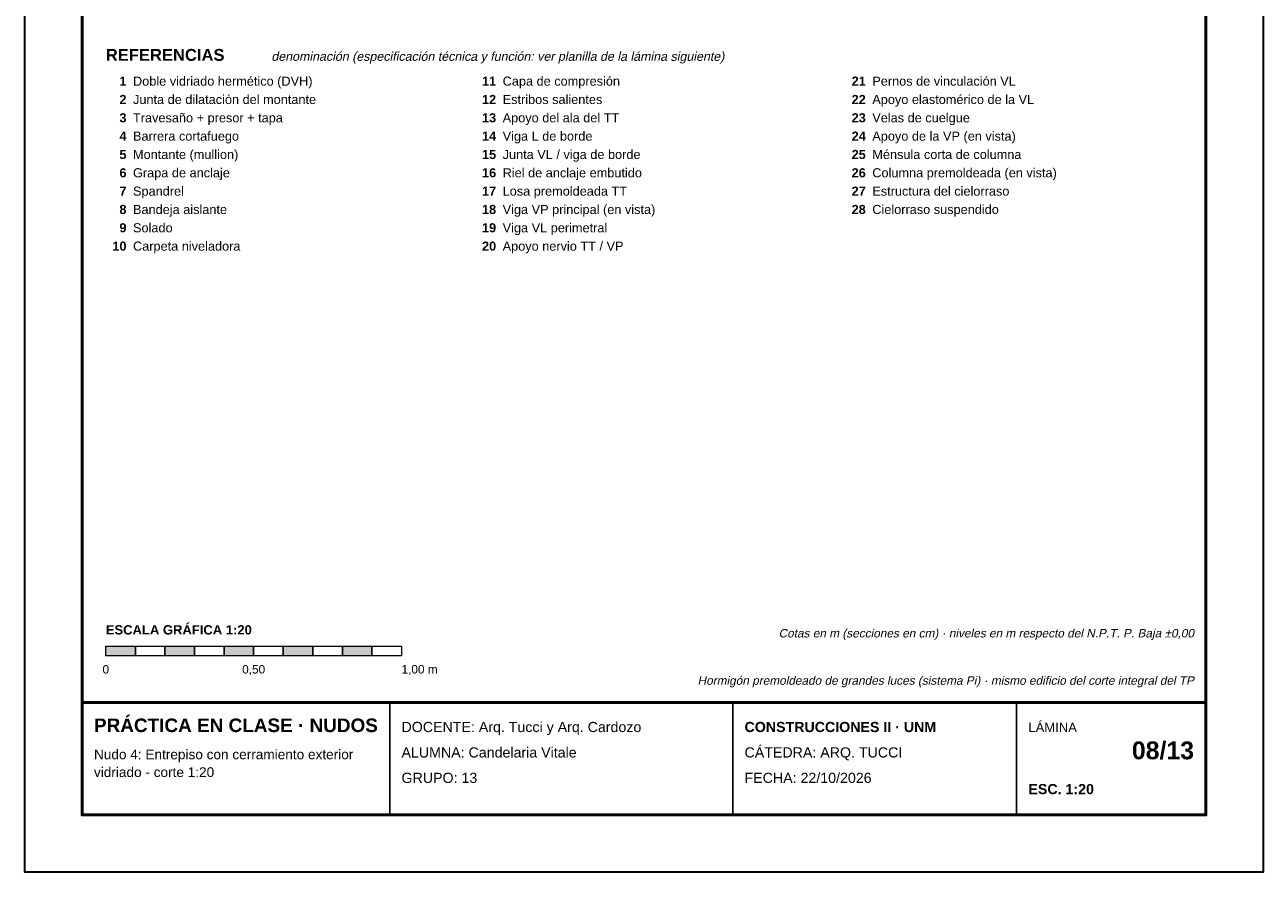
# Model space of a CAD drawing. Header units: millimetres. Extents: x 6 to 4194, y 6 to 5934.
# Tile 1 of 3: x 6 to 4194, y 6 to 2872. Entities that reach past the tile are written whole.
import ezdxf
from ezdxf.enums import TextEntityAlignment as Align

# ---------------------------------------------------------------- set-up
doc = ezdxf.new("R2010")
doc.units = ezdxf.units.MM
doc.header["$LTSCALE"] = 20
for name, color, linetype in [('X-MARCO', 7, 'Continuous'), ('X-ROTULO', 7, 'Continuous'), ('X-TEXTOS', 7, 'Continuous')]:
    doc.layers.add(name, color=color, linetype=linetype)
doc.styles.add('ARIAL', font='arial.ttf')
doc.styles.add('ARIAL-B', font='arialbd.ttf')

msp = doc.modelspace()

# ---------------------------------------------------------------- hatches: boundary and pattern name
at = {"layer": 'X-TEXTOS'}
h = msp.add_hatch(color=7, dxfattribs=at)
h.dxf.hatch_style = 1
h.paths.add_polyline_path([(280, 770), (380, 770), (380, 738), (280, 738)])
h = msp.add_hatch(color=7, dxfattribs=at)
h.dxf.hatch_style = 1
h.paths.add_polyline_path([(480, 770), (580, 770), (580, 738), (480, 738)])
h = msp.add_hatch(color=7, dxfattribs=at)
h.dxf.hatch_style = 1
h.paths.add_polyline_path([(680, 770), (780, 770), (780, 738), (680, 738)])
h = msp.add_hatch(color=7, dxfattribs=at)
h.dxf.hatch_style = 1
h.paths.add_polyline_path([(880, 770), (980, 770), (980, 738), (880, 738)])
h = msp.add_hatch(color=7, dxfattribs=at)
h.dxf.hatch_style = 1
h.paths.add_polyline_path([(1080, 770), (1180, 770), (1180, 738), (1080, 738)])

# ---------------------------------------------------------------- linework, layer by layer
at = {"layer": 'X-MARCO', "lineweight": 30}
msp.add_lwpolyline([(6, 5934), (4194, 5934), (4194, 6), (6, 6)], close=True, dxfattribs=at)
at = {"layer": 'X-MARCO', "lineweight": 50}
msp.add_lwpolyline([(200, 5740), (4000, 5740), (4000, 200), (200, 200)], close=True, dxfattribs=at)
at = {"layer": 'X-ROTULO', "lineweight": 50}
msp.add_lwpolyline([(200, 580), (4000, 580), (4000, 200), (200, 200)], close=True, dxfattribs=at)
at = {"layer": 'X-ROTULO', "lineweight": 25}
for points in [[(1240, 580), (1240, 200)], [(2400, 580), (2400, 200)], [(3360, 580), (3360, 200)]]:
    msp.add_lwpolyline(points, dxfattribs=at)
at = {"layer": 'X-TEXTOS', "lineweight": 13}
for points in [[(280, 770), (380, 770), (380, 738), (280, 738)], [(380, 770), (480, 770), (480, 738), (380, 738)], [(480, 770), (580, 770), (580, 738), (480, 738)], [(580, 770), (680, 770), (680, 738), (580, 738)], [(680, 770), (780, 770), (780, 738), (680, 738)], [(780, 770), (880, 770), (880, 738), (780, 738)], [(880, 770), (980, 770), (980, 738), (880, 738)], [(980, 770), (1080, 770), (1080, 738), (980, 738)], [(1080, 770), (1180, 770), (1180, 738), (1080, 738)], [(1180, 770), (1280, 770), (1280, 738), (1180, 738)]]:
    msp.add_lwpolyline(points, close=True, dxfattribs=at)

# ---------------------------------------------------------------- texts
at = {"layer": 'X-ROTULO'}
for s, height, style, p in [('PRÁCTICA EN CLASE · NUDOS', 45.824, 'ARIAL-B', (240, 480)), ('DOCENTE: Arq. Tucci y Arq. Cardozo', 34.368, 'ARIAL', (1280, 480)), ('CONSTRUCCIONES II · UNM', 34.368, 'ARIAL-B', (2440, 480)), ('LÁMINA', 31.5, 'ARIAL', (3400, 480)), ('Nudo 4: Entrepiso con cerramiento exterior', 32.936, 'ARIAL', (240, 388)), ('ALUMNA: Candelaria Vitale', 34.368, 'ARIAL', (1280, 394)), ('CÁTEDRA: ARQ. TUCCI', 34.368, 'ARIAL', (2440, 394)), ('vidriado - corte 1:20', 32.936, 'ARIAL', (240, 328)), ('GRUPO: 13', 34.37, 'ARIAL', (1280, 308)), ('FECHA: 22/10/2026', 34.368, 'ARIAL', (2440, 308)), ('ESC. 1:20', 34.37, 'ARIAL-B', (3400, 270))]:
    msp.add_text(s, height=height, dxfattribs=dict(at, style=style)).set_placement(p)
at = {"layer": 'X-ROTULO', "style": 'ARIAL-B'}
msp.add_text('08/13', height=60.14, dxfattribs=at).set_placement((3960, 388), align=Align.RIGHT)
at = {"layer": 'X-TEXTOS'}
for s, height, style, p in [('REFERENCIAS', 40.096, 'ARIAL-B', (280, 2750)), ('Doble vidriado hermético (DVH)', 30.788, 'ARIAL', (372, 2666)), ('Capa de compresión', 30.788, 'ARIAL', (1622, 2666)), ('Pernos de vinculación VL', 30.788, 'ARIAL', (2872, 2666)), ('Junta de dilatación del montante', 30.788, 'ARIAL', (372, 2604)), ('Apoyo elastomérico de la VL', 30.788, 'ARIAL', (2872, 2604)), ('Estribos salientes', 30.788, 'ARIAL', (1622, 2604)), ('Travesaño + presor + tapa', 30.788, 'ARIAL', (372, 2542)), ('Apoyo del ala del TT', 30.788, 'ARIAL', (1622, 2542)), ('Velas de cuelgue', 30.788, 'ARIAL', (2872, 2542)), ('Barrera cortafuego', 30.788, 'ARIAL', (372, 2480)), ('Viga L de borde', 30.788, 'ARIAL', (1622, 2480)), ('Apoyo de la VP (en vista)', 30.788, 'ARIAL', (2872, 2480)), ('Montante (mullion)', 30.788, 'ARIAL', (372, 2418)), ('Junta VL / viga de borde', 30.788, 'ARIAL', (1622, 2418)), ('Ménsula corta de columna', 30.788, 'ARIAL', (2872, 2418)), ('Grapa de anclaje', 30.788, 'ARIAL', (372, 2356)), ('Riel de anclaje embutido', 30.788, 'ARIAL', (1622, 2356)), ('Columna premoldeada (en vista)', 30.788, 'ARIAL', (2872, 2356)), ('Spandrel', 30.79, 'ARIAL', (372, 2294)), ('Losa premoldeada TT', 30.788, 'ARIAL', (1622, 2294)), ('Estructura del cielorraso', 30.788, 'ARIAL', (2872, 2294)), ('Bandeja aislante', 30.788, 'ARIAL', (372, 2232)), ('Viga VP principal (en vista)', 30.788, 'ARIAL', (1622, 2232)), ('Cielorraso suspendido', 30.788, 'ARIAL', (2872, 2232)), ('Solado', 30.79, 'ARIAL', (372, 2170)), ('Viga VL perimetral', 30.788, 'ARIAL', (1622, 2170)), ('Carpeta niveladora', 30.788, 'ARIAL', (372, 2108)), ('Apoyo nervio TT / VP', 30.788, 'ARIAL', (1622, 2108)), ('ESCALA GRÁFICA 1:20', 31.504, 'ARIAL-B', (280, 810)), ('1,00 m', 28.64, 'ARIAL', (1280, 678))]:
    msp.add_text(s, height=height, dxfattribs=dict(at, style=style)).set_placement(p)
at = {"layer": 'X-TEXTOS', "style": 'ARIAL', "oblique": 12}
msp.add_text('denominación (especificación técnica y función: ver planilla de la lámina siguiente)', height=30.072, dxfattribs=at).set_placement((840, 2750))
at = {"layer": 'X-TEXTOS', "style": 'ARIAL-B'}
for s, height, p in [('1', 30.8, (350, 2666)), ('11', 30.79, (1600, 2666)), ('21', 30.79, (2850, 2666)), ('2', 30.8, (350, 2604)), ('12', 30.79, (1600, 2604)), ('22', 30.79, (2850, 2604)), ('3', 30.8, (350, 2542)), ('13', 30.79, (1600, 2542)), ('23', 30.79, (2850, 2542)), ('4', 30.8, (350, 2480)), ('14', 30.79, (1600, 2480)), ('24', 30.79, (2850, 2480)), ('5', 30.8, (350, 2418)), ('15', 30.79, (1600, 2418)), ('25', 30.79, (2850, 2418)), ('6', 30.8, (350, 2356)), ('16', 30.79, (1600, 2356)), ('26', 30.79, (2850, 2356)), ('7', 30.8, (350, 2294)), ('17', 30.79, (1600, 2294)), ('27', 30.79, (2850, 2294)), ('8', 30.8, (350, 2232)), ('18', 30.79, (1600, 2232)), ('28', 30.79, (2850, 2232)), ('9', 30.8, (350, 2170)), ('19', 30.79, (1600, 2170)), ('10', 30.79, (350, 2108)), ('20', 30.79, (1600, 2108))]:
    msp.add_text(s, height=height, dxfattribs=at).set_placement(p, align=Align.RIGHT)
at = {"layer": 'X-TEXTOS', "style": 'ARIAL', "oblique": 12}
for s, p in [('Cotas en m (secciones en cm) · niveles en m respecto del N.P.T. P. Baja ±0,00', (3960, 800)), ('Hormigón premoldeado de grandes luces (sistema Pi) · mismo edificio del corte integral del TP', (3960, 640))]:
    msp.add_text(s, height=28.64, dxfattribs=at).set_placement(p, align=Align.RIGHT)
at = {"layer": 'X-TEXTOS', "style": 'ARIAL'}
for s, height, p in [('0', 28.6, (280, 678)), ('0,50', 28.64, (780, 678))]:
    msp.add_text(s, height=height, dxfattribs=at).set_placement(p, align=Align.CENTER)

doc.saveas('drawing.dxf')
